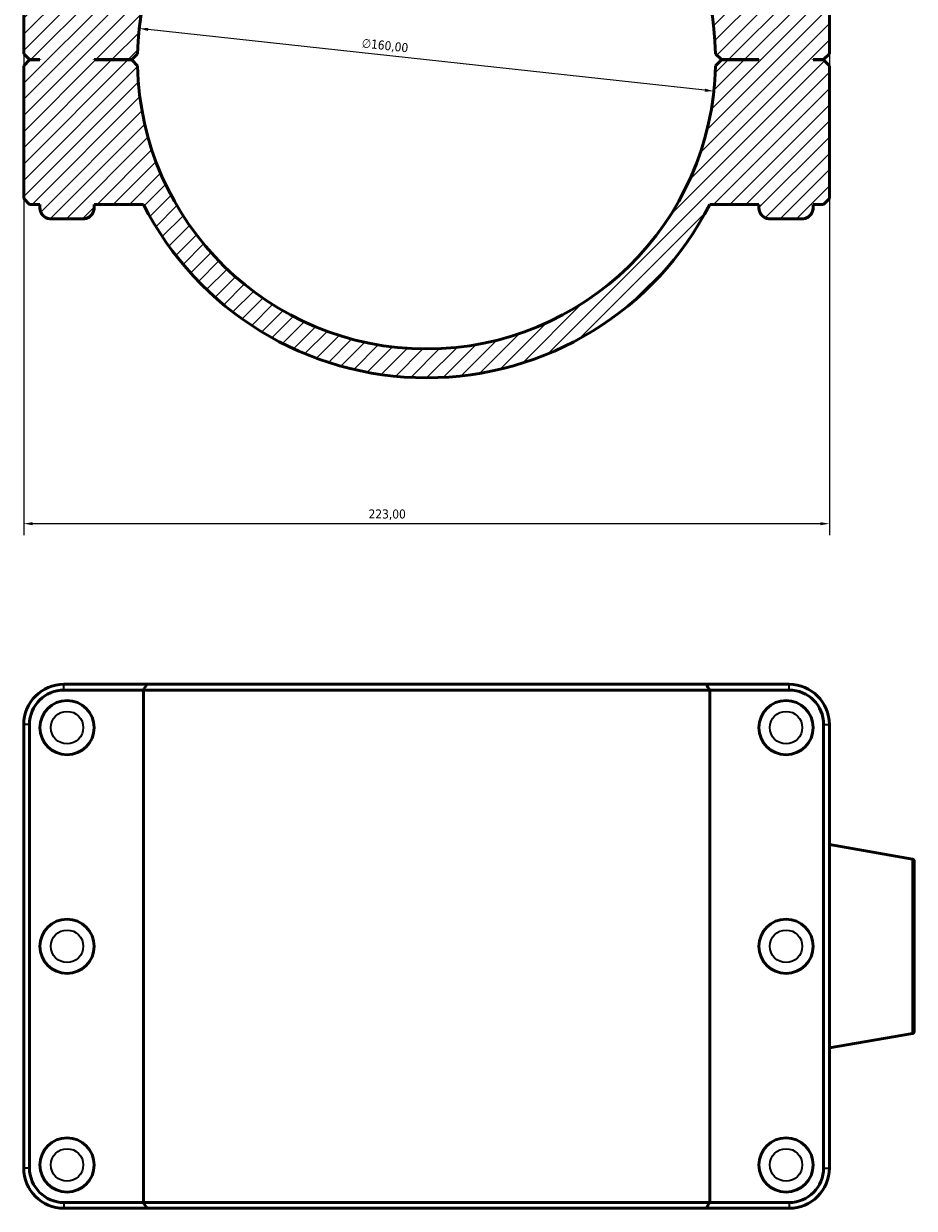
# Model space of a CAD drawing. Header units: millimetres. Extents: x 0 to 1048, y -40 to 1477.
# Tile 6 of 8: x 342 to 589, y 790 to 1117. Entities that reach past the tile are written whole.
import ezdxf

# ---------------------------------------------------------------- set-up
doc = ezdxf.new("R2010")
doc.units = ezdxf.units.MM
for name, color, linetype, lineweight in [('Dimension (ISO)', 7, 'Continuous', 25), ('Hatch (ISO)', 7, 'Continuous', 18), ('Visible (ISO)', 7, 'Continuous', 50), ('Visible Narrow (ISO)', 7, 'Continuous', 35)]:
    doc.layers.add(name, color=color, linetype=linetype, lineweight=lineweight)
doc.styles.add('Note Text (ISO)', font='tahoma.ttf')
doc.dimstyles.new('Default (ISO)', dxfattribs={"dimtxt": 2.5, "dimasz": 2.5, "dimexe": 3.175, "dimexo": 0, "dimgap": 0.762, "dimtad": 1, "dimrnd": 1e-08, "dimzin": 0, "dimtxsty": 'Note Text (ISO)', "dimcen": 0.09, "dimdle": 10, "dimclrd": 256, "dimclre": 256, "dimclrt": 232, "dimazin": 0, "dimtfac": 1.40208, "dimtmove": 0, "dimatfit": 3, "dimfxl": 1, "dimtolj": 1, "dimtzin": 0, "dimlwd": -1, "dimlwe": -1, "dimarcsym": 0})

# ---------------------------------------------------------------- blocks, each defined once
blk = doc.blocks.new('*D7')
at = {"layer": 'Defpoints', "color": 0, "transparency": 16777216}
for p in [(374, 1115.95), (533.06, 1098.6)]:
    blk.add_point(p, dxfattribs=at)
at = {"layer": 'Dimension (ISO)', "transparency": 16777216}
blk.add_line((530.58, 1098.88), (376.49, 1115.68), dxfattribs=at)
blk.add_arc((453.53, 1107.28), 80, 101.5366, 176.0505, dxfattribs=at)
for points in [[(376.53, 1116.09), (376.44, 1115.26), (374, 1115.95)], [(530.62, 1099.29), (530.53, 1098.46), (533.06, 1098.6)]]:
    blk.add_solid(points, dxfattribs=at)
at = {"layer": 'Dimension (ISO)', "color": 232, "true_color": 0xca0064, "transparency": 16777216, "insert": (435.78, 1113.21), "char_height": 2.5, "attachment_point": 1, "rotation": 353.7767, "style": 'Note Text (ISO)'}
blk.add_mtext('\\A1;∅160,00', dxfattribs=at)
blk = doc.blocks.new('*D13')
at = {"layer": 'Defpoints', "color": 0, "transparency": 16777216}
for p in [(342.03, 1108.93), (565.03, 1108.93), (342.03, 978.93)]:
    blk.add_point(p, dxfattribs=at)
at = {"layer": 'Dimension (ISO)', "transparency": 16777216}
for p, q in [((342.03, 1108.93), (342.03, 975.75)), ((565.03, 1108.93), (565.03, 975.75)), ((562.53, 978.93), (344.53, 978.93))]:
    blk.add_line(p, q, dxfattribs=at)
for points in [[(344.53, 979.35), (344.53, 978.51), (342.03, 978.93)], [(562.53, 979.35), (562.53, 978.51), (565.03, 978.93)]]:
    blk.add_solid(points, dxfattribs=at)
at = {"layer": 'Dimension (ISO)', "color": 232, "true_color": 0xca0064, "transparency": 16777216, "insert": (437.48, 982.87), "char_height": 2.5, "attachment_point": 1, "style": 'Note Text (ISO)'}
blk.add_mtext('\\A1;223,00', dxfattribs=at)

msp = doc.modelspace()

# ---------------------------------------------------------------- hatches: boundary and pattern name
at = {"layer": 'Hatch (ISO)'}
h = msp.add_hatch(dxfattribs=at)
h.set_pattern_fill('ANSI31', color=256, scale=25.4, style=0)
h.set_pattern_definition([(45, (0, 0), (-2.245064, 2.245064), [])])
edge = h.paths.add_edge_path()
edge.add_line((429.812, 1224.28), (428.212, 1222.68))
edge.add_line((428.212, 1222.68), (428.212, 1191.559))
edge.add_ellipse((453.531, 1107.28), major_axis=(-25.319, 84.279), ratio=1, start_angle=0, end_angle=46.24321)
edge.add_line((375.148, 1147.28), (362.691, 1147.28))
edge.add_line((362.691, 1147.28), (362.691, 1152.28))
edge.add_line((362.691, 1152.28), (359.031, 1152.28))
edge.add_line((359.031, 1152.28), (359.031, 1153.68))
edge.add_line((359.031, 1153.68), (357.431, 1155.28))
edge.add_line((357.431, 1155.28), (350.632, 1155.28))
edge.add_line((350.632, 1155.28), (349.031, 1153.68))
edge.add_line((349.031, 1153.68), (349.031, 1152.28))
edge.add_line((349.031, 1152.28), (345.424, 1152.28))
edge.add_line((345.424, 1152.28), (345.424, 1147.28))
edge.add_line((345.424, 1147.28), (343.631, 1147.28))
edge.add_line((343.631, 1147.28), (342.031, 1145.68))
edge.add_line((342.031, 1145.68), (342.031, 1108.93))
edge.add_line((342.031, 1108.93), (343.631, 1107.33))
edge.add_line((343.631, 1107.33), (346.531, 1107.33))
edge.add_line((346.531, 1107.33), (346.531, 1107.23))
edge.add_line((346.531, 1107.23), (343.631, 1107.23))
edge.add_line((343.631, 1107.23), (342.031, 1105.63))
edge.add_line((342.031, 1105.63), (342.031, 1068.88))
edge.add_line((342.031, 1068.88), (343.631, 1067.28))
edge.add_line((343.631, 1067.28), (346.531, 1067.28))
edge.add_line((346.531, 1067.28), (346.531, 1066.28))
edge.add_spline(control_points=[(346.531, 1066.28), (346.531, 1065.91), (346.618, 1065.474), (346.901, 1064.79), (347.148, 1064.42), (347.672, 1063.897), (348.041, 1063.65), (348.725, 1063.367), (349.161, 1063.28), (349.531, 1063.28)], knot_values=[0, 0, 0, 0, 0.1110712, 0.1110712, 0.2221435, 0.2221435, 0.3332179, 0.3332179, 0.4442964, 0.4442964, 0.4442964, 0.4442964], degree=3, periodic=0)
edge.add_line((349.531, 1063.28), (358.531, 1063.28))
edge.add_spline(control_points=[(358.531, 1063.28), (358.901, 1063.28), (359.337, 1063.367), (360.021, 1063.65), (360.391, 1063.897), (360.914, 1064.42), (361.161, 1064.79), (361.444, 1065.474), (361.531, 1065.91), (361.531, 1066.28)], knot_values=[-0.4442964, -0.4442964, -0.4442964, -0.4442964, -0.3332179, -0.3332179, -0.2221435, -0.2221435, -0.1110712, -0.1110712, 0, 0, 0, 0], degree=3, periodic=0)
edge.add_line((361.531, 1066.28), (361.531, 1067.28))
edge.add_line((361.531, 1067.28), (375.148, 1067.28))
edge.add_ellipse((453.531, 1107.28), major_axis=(-78.384, -40), ratio=1, start_angle=0, end_angle=125.92862)
edge.add_line((531.915, 1067.28), (545.531, 1067.28))
edge.add_line((545.531, 1067.28), (545.531, 1066.28))
edge.add_spline(control_points=[(545.531, 1066.28), (545.531, 1065.91), (545.618, 1065.474), (545.901, 1064.79), (546.148, 1064.42), (546.672, 1063.897), (547.041, 1063.65), (547.725, 1063.367), (548.161, 1063.28), (548.531, 1063.28)], knot_values=[0, 0, 0, 0, 0.1110712, 0.1110712, 0.2221435, 0.2221435, 0.3332179, 0.3332179, 0.4442964, 0.4442964, 0.4442964, 0.4442964], degree=3, periodic=0)
edge.add_line((548.531, 1063.28), (557.531, 1063.28))
edge.add_spline(control_points=[(557.531, 1063.28), (557.901, 1063.28), (558.337, 1063.367), (559.021, 1063.65), (559.391, 1063.897), (559.914, 1064.42), (560.161, 1064.79), (560.444, 1065.474), (560.531, 1065.91), (560.531, 1066.28)], knot_values=[-0.4442964, -0.4442964, -0.4442964, -0.4442964, -0.3332179, -0.3332179, -0.2221435, -0.2221435, -0.1110712, -0.1110712, 0, 0, 0, 0], degree=3, periodic=0)
edge.add_line((560.531, 1066.28), (560.531, 1067.28))
edge.add_line((560.531, 1067.28), (563.431, 1067.28))
edge.add_line((563.431, 1067.28), (565.031, 1068.88))
edge.add_line((565.031, 1068.88), (565.031, 1105.63))
edge.add_line((565.031, 1105.63), (563.431, 1107.23))
edge.add_line((563.431, 1107.23), (560.531, 1107.23))
edge.add_line((560.531, 1107.23), (560.531, 1107.33))
edge.add_line((560.531, 1107.33), (563.431, 1107.33))
edge.add_line((563.431, 1107.33), (565.031, 1108.93))
edge.add_line((565.031, 1108.93), (565.031, 1145.68))
edge.add_line((565.031, 1145.68), (563.431, 1147.28))
edge.add_line((563.431, 1147.28), (561.638, 1147.28))
edge.add_line((561.638, 1147.28), (561.638, 1152.28))
edge.add_line((561.638, 1152.28), (558.031, 1152.28))
edge.add_line((558.031, 1152.28), (558.031, 1153.68))
edge.add_line((558.031, 1153.68), (556.431, 1155.28))
edge.add_line((556.431, 1155.28), (549.632, 1155.28))
edge.add_line((549.632, 1155.28), (548.031, 1153.68))
edge.add_line((548.031, 1153.68), (548.031, 1152.28))
edge.add_line((548.031, 1152.28), (544.371, 1152.28))
edge.add_line((544.371, 1152.28), (544.371, 1147.28))
edge.add_line((544.371, 1147.28), (531.915, 1147.28))
edge.add_ellipse((453.531, 1107.28), major_axis=(78.384, 40), ratio=1, start_angle=0, end_angle=46.24321)
edge.add_line((478.85, 1191.559), (478.85, 1222.68))
edge.add_line((478.85, 1222.68), (477.25, 1224.28))
edge.add_line((477.25, 1224.28), (473.007, 1224.28))
edge.add_line((473.007, 1224.28), (473.007, 1224.38))
edge.add_line((473.007, 1224.38), (478.85, 1224.38))
edge.add_line((478.85, 1224.38), (478.85, 1228.08))
edge.add_line((478.85, 1228.08), (510.031, 1228.08))
edge.add_line((510.031, 1228.08), (514.831, 1223.28))
edge.add_line((514.831, 1223.28), (512.403, 1223.28))
edge.add_line((512.403, 1223.28), (512.403, 1219.12))
edge.add_spline(control_points=[(512.403, 1219.12), (512.403, 1219.041), (512.421, 1218.948), (512.482, 1218.802), (512.534, 1218.723), (512.646, 1218.611), (512.725, 1218.559), (512.871, 1218.498), (512.964, 1218.48), (513.043, 1218.48)], knot_values=[-0.0947817, -0.0947817, -0.0947817, -0.0947817, -0.0710862, -0.0710862, -0.0473908, -0.0473908, -0.0236954, -0.0236954, 0, 0, 0, 0], degree=3, periodic=0)
edge.add_line((513.043, 1218.48), (513.691, 1218.48))
edge.add_spline(control_points=[(513.691, 1218.48), (513.77, 1218.48), (513.863, 1218.498), (514.009, 1218.559), (514.088, 1218.611), (514.2, 1218.723), (514.252, 1218.802), (514.313, 1218.948), (514.331, 1219.041), (514.331, 1219.12)], knot_values=[0, 0, 0, 0, 0.0236954, 0.0236954, 0.0473908, 0.0473908, 0.0710862, 0.0710862, 0.0947817, 0.0947817, 0.0947817, 0.0947817], degree=3, periodic=0)
edge.add_line((514.331, 1219.12), (514.331, 1221.68))
edge.add_line((514.331, 1221.68), (521.031, 1221.68))
edge.add_line((521.031, 1221.68), (521.031, 1215.28))
edge.add_line((521.031, 1215.28), (524.231, 1215.28))
edge.add_line((524.231, 1215.28), (524.231, 1217.52))
edge.add_line((524.231, 1217.52), (561.168, 1217.52))
edge.add_line((561.168, 1217.52), (561.531, 1218.519))
edge.add_line((561.531, 1218.519), (588.002, 1223.187))
edge.add_spline(control_points=[(588.002, 1223.187), (588.049, 1223.195), (588.096, 1223.209), (588.209, 1223.256), (588.288, 1223.309), (588.4, 1223.42), (588.452, 1223.499), (588.513, 1223.645), (588.531, 1223.738), (588.531, 1223.817)], knot_values=[0.0105681, 0.0105681, 0.0105681, 0.0105681, 0.0236954, 0.0236954, 0.0473908, 0.0473908, 0.0710862, 0.0710862, 0.0947817, 0.0947817, 0.0947817, 0.0947817], degree=3, periodic=0)
edge.add_line((588.531, 1223.817), (588.531, 1231.28))
edge.add_line((588.531, 1231.28), (577.281, 1229.296))
edge.add_line((577.281, 1229.296), (577.281, 1231.28))
edge.add_line((577.281, 1231.28), (521.531, 1231.28))
edge.add_line((521.531, 1231.28), (521.531, 1234.48))
edge.add_line((521.531, 1234.48), (453.531, 1234.48))
edge.add_line((453.531, 1234.48), (453.531, 1228.08))
edge.add_line((453.531, 1228.08), (469.531, 1228.08))
edge.add_line((469.531, 1228.08), (469.531, 1185.664))
edge.add_ellipse((453.531, 1107.28), major_axis=(16, 78.384), ratio=1, start_angle=282.71865, end_angle=360, ccw=False)
edge.add_line((533.514, 1108.93), (535.131, 1107.33))
edge.add_line((535.131, 1107.33), (545.531, 1107.33))
edge.add_line((545.531, 1107.33), (545.531, 1107.23))
edge.add_line((545.531, 1107.23), (535.131, 1107.23))
edge.add_line((535.131, 1107.23), (533.514, 1105.63))
edge.add_ellipse((453.531, 1107.28), major_axis=(79.983, -1.65), ratio=1, start_angle=182.36349, end_angle=360, ccw=False)
edge.add_line((373.548, 1105.63), (371.931, 1107.23))
edge.add_line((371.931, 1107.23), (361.531, 1107.23))
edge.add_line((361.531, 1107.23), (361.531, 1107.33))
edge.add_line((361.531, 1107.33), (371.931, 1107.33))
edge.add_line((371.931, 1107.33), (373.548, 1108.93))
edge.add_ellipse((453.531, 1107.28), major_axis=(-79.983, 1.65), ratio=1, start_angle=282.71865, end_angle=360, ccw=False)
edge.add_line((437.531, 1185.664), (437.531, 1372.023))
edge.add_line((437.531, 1372.023), (469.531, 1372.023))
edge.add_line((469.531, 1372.023), (469.531, 1266.48))
edge.add_line((469.531, 1266.48), (453.531, 1266.48))
edge.add_line((453.531, 1266.48), (453.531, 1260.08))
edge.add_line((453.531, 1260.08), (521.531, 1260.08))
edge.add_line((521.531, 1260.08), (521.531, 1263.28))
edge.add_line((521.531, 1263.28), (577.281, 1263.28))
edge.add_line((577.281, 1263.28), (577.281, 1265.263))
edge.add_line((577.281, 1265.263), (588.531, 1263.28))
edge.add_line((588.531, 1263.28), (588.531, 1270.743))
edge.add_spline(control_points=[(588.531, 1270.743), (588.531, 1270.822), (588.513, 1270.915), (588.452, 1271.061), (588.4, 1271.139), (588.288, 1271.251), (588.209, 1271.304), (588.096, 1271.351), (588.049, 1271.365), (588.002, 1271.373)], knot_values=[0.2843451, 0.2843451, 0.2843451, 0.2843451, 0.3080406, 0.3080406, 0.331736, 0.331736, 0.3554314, 0.3554314, 0.3685587, 0.3685587, 0.3685587, 0.3685587], degree=3, periodic=0)
edge.add_line((588.002, 1271.373), (561.531, 1276.041))
edge.add_line((561.531, 1276.041), (561.168, 1277.04))
edge.add_line((561.168, 1277.04), (524.231, 1277.04))
edge.add_line((524.231, 1277.04), (524.231, 1279.28))
edge.add_line((524.231, 1279.28), (521.031, 1279.28))
edge.add_line((521.031, 1279.28), (521.031, 1272.88))
edge.add_line((521.031, 1272.88), (514.331, 1272.88))
edge.add_line((514.331, 1272.88), (514.331, 1275.44))
edge.add_spline(control_points=[(514.331, 1275.44), (514.331, 1275.519), (514.313, 1275.612), (514.252, 1275.758), (514.2, 1275.836), (514.088, 1275.948), (514.009, 1276.001), (513.863, 1276.061), (513.77, 1276.08), (513.691, 1276.08)], knot_values=[-0.0947817, -0.0947817, -0.0947817, -0.0947817, -0.0710862, -0.0710862, -0.0473908, -0.0473908, -0.0236954, -0.0236954, 0, 0, 0, 0], degree=3, periodic=0)
edge.add_line((513.691, 1276.08), (513.043, 1276.08))
edge.add_spline(control_points=[(513.043, 1276.08), (512.964, 1276.08), (512.871, 1276.061), (512.725, 1276.001), (512.646, 1275.948), (512.534, 1275.836), (512.482, 1275.758), (512.421, 1275.612), (512.403, 1275.519), (512.403, 1275.44)], knot_values=[0, 0, 0, 0, 0.0236954, 0.0236954, 0.0473908, 0.0473908, 0.0710862, 0.0710862, 0.0947817, 0.0947817, 0.0947817, 0.0947817], degree=3, periodic=0)
edge.add_line((512.403, 1275.44), (512.403, 1271.28))
edge.add_line((512.403, 1271.28), (514.831, 1271.28))
edge.add_line((514.831, 1271.28), (510.031, 1266.48))
edge.add_line((510.031, 1266.48), (476.902, 1266.48))
edge.add_line((476.902, 1266.48), (476.902, 1285.599))
edge.add_line((476.902, 1285.599), (486.64, 1295.337))
edge.add_line((486.64, 1295.337), (486.64, 1333.68))
edge.add_line((486.64, 1333.68), (492.483, 1333.68))
edge.add_line((492.483, 1333.68), (492.483, 1372.023))
edge.add_spline(control_points=[(492.483, 1372.023), (492.483, 1374.174), (492.271, 1376.523), (491.356, 1381.123), (490.653, 1383.375), (489.007, 1387.349), (487.912, 1389.438), (485.306, 1393.338), (483.795, 1395.149), (480.753, 1398.191), (478.942, 1399.702), (475.042, 1402.308), (472.953, 1403.403), (468.978, 1405.05), (466.727, 1405.753), (462.126, 1406.668), (459.777, 1406.88), (457.626, 1406.88)], knot_values=[5.5469946, 5.5469946, 5.5469946, 5.5469946, 6.1922701, 6.1922701, 6.8375455, 6.8375455, 7.4828212, 7.4828212, 8.1280969, 8.1280969, 8.7733733, 8.7733733, 9.4186496, 9.4186496, 10.0639389, 10.0639389, 10.7092281, 10.7092281, 10.7092281, 10.7092281], degree=3, periodic=0)
edge.add_line((457.626, 1406.88), (457.626, 1430.28))
edge.add_spline(control_points=[(457.626, 1430.28), (457.626, 1430.403), (457.597, 1430.548), (457.502, 1430.777), (457.42, 1430.9), (457.246, 1431.074), (457.122, 1431.156), (456.894, 1431.251), (456.749, 1431.28), (456.626, 1431.28)], knot_values=[0, 0, 0, 0, 0.0370232, 0.0370232, 0.0740475, 0.0740475, 0.1110738, 0.1110738, 0.1481028, 0.1481028, 0.1481028, 0.1481028], degree=3, periodic=0)
edge.add_line((456.626, 1431.28), (450.437, 1431.28))
edge.add_spline(control_points=[(450.437, 1431.28), (450.313, 1431.28), (450.168, 1431.251), (449.94, 1431.156), (449.817, 1431.074), (449.642, 1430.9), (449.56, 1430.777), (449.466, 1430.548), (449.437, 1430.403), (449.437, 1430.28)], knot_values=[-0.1481028, -0.1481028, -0.1481028, -0.1481028, -0.1110738, -0.1110738, -0.0740475, -0.0740475, -0.0370232, -0.0370232, 0, 0, 0, 0], degree=3, periodic=0)
edge.add_line((449.437, 1430.28), (449.437, 1406.88))
edge.add_spline(control_points=[(449.437, 1406.88), (447.286, 1406.88), (444.937, 1406.668), (440.336, 1405.753), (438.084, 1405.05), (434.11, 1403.403), (432.021, 1402.308), (428.121, 1399.702), (426.31, 1398.191), (423.268, 1395.149), (421.757, 1393.338), (419.151, 1389.438), (418.056, 1387.349), (416.409, 1383.375), (415.707, 1381.123), (414.791, 1376.523), (414.579, 1374.174), (414.579, 1372.023)], knot_values=[11.4787503, 11.4787503, 11.4787503, 11.4787503, 12.1240395, 12.1240395, 12.7693288, 12.7693288, 13.4146051, 13.4146051, 14.0598815, 14.0598815, 14.7051572, 14.7051572, 15.3504328, 15.3504328, 15.9957083, 15.9957083, 16.6409838, 16.6409838, 16.6409838, 16.6409838], degree=3, periodic=0)
edge.add_line((414.579, 1372.023), (414.579, 1333.68))
edge.add_line((414.579, 1333.68), (420.422, 1333.68))
edge.add_line((420.422, 1333.68), (420.422, 1295.337))
edge.add_line((420.422, 1295.337), (430.16, 1285.599))
edge.add_line((430.16, 1285.599), (430.16, 1228.88))
edge.add_line((430.16, 1228.88), (428.212, 1228.88))
edge.add_line((428.212, 1228.88), (428.212, 1224.38))
edge.add_line((428.212, 1224.38), (434.055, 1224.38))
edge.add_line((434.055, 1224.38), (434.055, 1224.28))
edge.add_line((434.055, 1224.28), (429.812, 1224.28))

# ---------------------------------------------------------------- linework, layer by layer
at = {"layer": 'Visible (ISO)'}
for p, q in [((342.031, 1145.68), (342.031, 1108.93)), ((565.031, 1108.93), (565.031, 1145.68)), ((342.031, 1108.93), (343.631, 1107.33)), ((371.931, 1107.33), (373.548, 1108.93)), ((533.514, 1108.93), (535.131, 1107.33)), ((563.431, 1107.33), (565.031, 1108.93)), ((343.631, 1107.23), (342.031, 1105.63)), ((342.031, 1105.63), (342.031, 1068.88)), ((343.631, 1107.33), (346.531, 1107.33)), ((346.531, 1107.23), (343.631, 1107.23)), ((346.531, 1107.33), (346.531, 1107.23)), ((346.531, 1107.23), (346.531, 1107.33)), ((361.531, 1107.23), (361.531, 1107.33)), ((361.531, 1107.33), (371.931, 1107.33)), ((361.531, 1107.23), (361.531, 1107.33)), ((371.931, 1107.23), (361.531, 1107.23)), ((373.548, 1105.63), (371.931, 1107.23)), ((535.131, 1107.23), (533.514, 1105.63)), ((535.131, 1107.33), (545.531, 1107.33)), ((545.531, 1107.23), (535.131, 1107.23)), ((545.531, 1107.33), (545.531, 1107.23)), ((545.531, 1107.33), (545.531, 1107.23)), ((560.531, 1107.23), (560.531, 1107.33)), ((560.531, 1107.33), (563.431, 1107.33)), ((560.531, 1107.33), (560.531, 1107.23)), ((563.431, 1107.23), (560.531, 1107.23)), ((565.031, 1105.63), (563.431, 1107.23)), ((565.031, 1068.88), (565.031, 1105.63)), ((342.031, 1068.88), (343.631, 1067.28)), ((563.431, 1067.28), (565.031, 1068.88)), ((343.631, 1067.28), (346.531, 1067.28)), ((346.531, 1067.28), (346.531, 1066.28)), ((346.531, 1066.28), (346.531, 1067.28)), ((361.531, 1066.28), (361.531, 1067.28)), ((361.531, 1067.28), (375.148, 1067.28)), ((361.531, 1066.28), (361.531, 1067.28)), ((531.915, 1067.28), (545.531, 1067.28)), ((545.531, 1067.28), (545.531, 1066.28)), ((545.531, 1067.28), (545.531, 1066.28)), ((560.531, 1066.28), (560.531, 1067.28)), ((560.531, 1067.28), (563.431, 1067.28)), ((560.531, 1067.28), (560.531, 1066.28)), ((349.531, 1063.28), (358.531, 1063.28)), ((548.531, 1063.28), (557.531, 1063.28)), ((376.134, 934.501), (353.181, 934.501)), ((376.134, 934.501), (530.929, 934.501)), ((553.881, 934.501), (530.929, 934.501)), ((353.181, 932.901), (375.148, 932.901)), ((531.915, 932.901), (375.148, 932.901)), ((375.148, 791.101), (375.148, 932.901)), ((531.915, 932.901), (553.881, 932.901)), ((531.915, 791.101), (531.915, 932.901)), ((342.031, 923.351), (342.031, 800.651)), ((343.631, 800.651), (343.631, 923.351)), ((563.431, 923.351), (563.431, 800.651)), ((565.031, 800.651), (565.031, 923.351)), ((588.002, 886.094), (565.031, 890.144)), ((588.531, 885.464), (588.531, 838.538)), ((588.002, 837.908), (565.031, 833.857)), ((375.148, 791.101), (353.181, 791.101)), ((375.148, 791.101), (531.915, 791.101)), ((553.881, 791.101), (531.915, 791.101)), ((353.181, 789.501), (376.134, 789.501)), ((530.929, 789.501), (376.134, 789.501)), ((530.929, 789.501), (553.881, 789.501))]:
    msp.add_line(p, q, dxfattribs=at)
for centre in [(354.031, 922.501), (553.031, 922.501), (354.031, 862.001), (553.031, 862.001), (354.031, 801.501), (553.031, 801.501)]:
    msp.add_circle(centre, 7.5, dxfattribs=at)
for centre, radius, start, end in [((453.531, 1107.28), 80, 101.53691, 178.81826), ((453.531, 1107.28), 80, 1.18174, 78.46309), ((453.531, 1107.28), 80, 181.18174, 358.81826), ((349.531, 1066.28), 3, 180, 270), ((358.531, 1066.28), 3, 270, 0), ((453.531, 1107.28), 88, 207.03569, 332.96431), ((548.531, 1066.28), 3, 180, 270), ((557.531, 1066.28), 3, 270, 0), ((353.181, 923.351), 11.15, 90, 180), ((553.881, 923.351), 11.15, 0, 90), ((353.181, 923.351), 9.55, 90, 180), ((553.881, 923.351), 9.55, 0, 90), ((587.891, 885.464), 0.64, 0, 80), ((587.891, 838.538), 0.64, 280, 0), ((353.181, 800.651), 11.15, 180, 270), ((353.181, 800.651), 9.55, 180, 270), ((553.881, 800.651), 11.15, 270, 0), ((553.881, 800.651), 9.55, 270, 0)]:
    msp.add_arc(centre, radius, start, end, dxfattribs=at)
for points, knots in [([(346.531, 1066.28), (346.531, 1065.91), (346.618, 1065.474), (346.901, 1064.79), (347.148, 1064.42), (347.672, 1063.897), (348.041, 1063.65), (348.725, 1063.367), (349.161, 1063.28), (349.531, 1063.28)], [0, 0, 0, 0, 0.11107122, 0.11107122, 0.22214353, 0.22214353, 0.33321793, 0.33321793, 0.44429636, 0.44429636, 0.44429636, 0.44429636]), ([(358.531, 1063.28), (358.901, 1063.28), (359.337, 1063.367), (360.021, 1063.65), (360.391, 1063.897), (360.914, 1064.42), (361.161, 1064.79), (361.444, 1065.474), (361.531, 1065.91), (361.531, 1066.28)], [-0.44429636, -0.44429636, -0.44429636, -0.44429636, -0.33321793, -0.33321793, -0.22214353, -0.22214353, -0.11107122, -0.11107122, 0, 0, 0, 0]), ([(545.531, 1066.28), (545.531, 1065.91), (545.618, 1065.474), (545.901, 1064.79), (546.148, 1064.42), (546.672, 1063.897), (547.041, 1063.65), (547.725, 1063.367), (548.161, 1063.28), (548.531, 1063.28)], [0, 0, 0, 0, 0.11107122, 0.11107122, 0.22214353, 0.22214353, 0.33321793, 0.33321793, 0.44429636, 0.44429636, 0.44429636, 0.44429636]), ([(557.531, 1063.28), (557.901, 1063.28), (558.337, 1063.367), (559.021, 1063.65), (559.391, 1063.897), (559.914, 1064.42), (560.161, 1064.79), (560.444, 1065.474), (560.531, 1065.91), (560.531, 1066.28)], [-0.44429636, -0.44429636, -0.44429636, -0.44429636, -0.33321793, -0.33321793, -0.22214353, -0.22214353, -0.11107122, -0.11107122, 0, 0, 0, 0])]:
    msp.add_open_spline(points, degree=3, knots=knots, dxfattribs=at)
for points in [[(376.134, 934.501), (375.803, 933.968), (375.474, 933.435), (375.148, 932.901)], [(530.929, 934.501), (531.259, 933.968), (531.588, 933.435), (531.915, 932.901)], [(376.134, 789.501), (375.803, 790.034), (375.474, 790.567), (375.148, 791.101)], [(530.929, 789.501), (531.259, 790.034), (531.588, 790.567), (531.915, 791.101)]]:
    msp.add_open_spline(points, degree=3, dxfattribs=at)
at = {"layer": 'Visible Narrow (ISO)'}
for p, q in [((353.181, 932.981), (353.181, 934.421)), ((553.881, 932.981), (553.881, 934.421)), ((343.551, 923.351), (342.111, 923.351)), ((563.511, 923.351), (564.951, 923.351)), ((588.002, 838.204), (588.002, 885.797)), ((343.551, 800.651), (342.111, 800.651)), ((563.511, 800.651), (564.951, 800.651)), ((353.181, 791.021), (353.181, 789.581)), ((553.881, 791.021), (553.881, 789.581))]:
    msp.add_line(p, q, dxfattribs=at)
for centre in [(354.031, 922.501), (553.031, 922.501), (354.031, 862.001), (553.031, 862.001), (354.031, 801.501), (553.031, 801.501)]:
    msp.add_circle(centre, 4.5, dxfattribs=at)

# ---------------------------------------------------------------- dimensions: what is measured, and where the dimension line sits
at = {"layer": 'Dimension (ISO)'}
dim = msp.add_diameter_dim_2p(p1=(533.062, 1098.605), p2=(374, 1115.95), dimstyle='Default (ISO)', override={"dimdec": 2, "dimlfac": 0.999969, "dimtp": 0, "dimtm": 0, "dimtdec": 2, "dimatfit": 2}, dxfattribs=at)
dim.commit()
dim.dimension.update_dxf_attribs({"geometry": '*D7', "text_midpoint": (441.743, 1108.563), "dimtype": 163})
dim = msp.add_linear_dim(base=(342.031, 978.93), p1=(565.031, 1108.93), p2=(342.031, 1108.93), dimstyle='Default (ISO)', override={"dimdec": 2, "dimtp": 0, "dimtm": 0, "dimtdec": 2, "dimtofl": 0, "dimatfit": 1}, dxfattribs=at)
dim.commit()
dim.dimension.update_dxf_attribs({"geometry": '*D13', "text_midpoint": (442.531, 978.93), "dimtype": 160})

doc.saveas('drawing.dxf')
